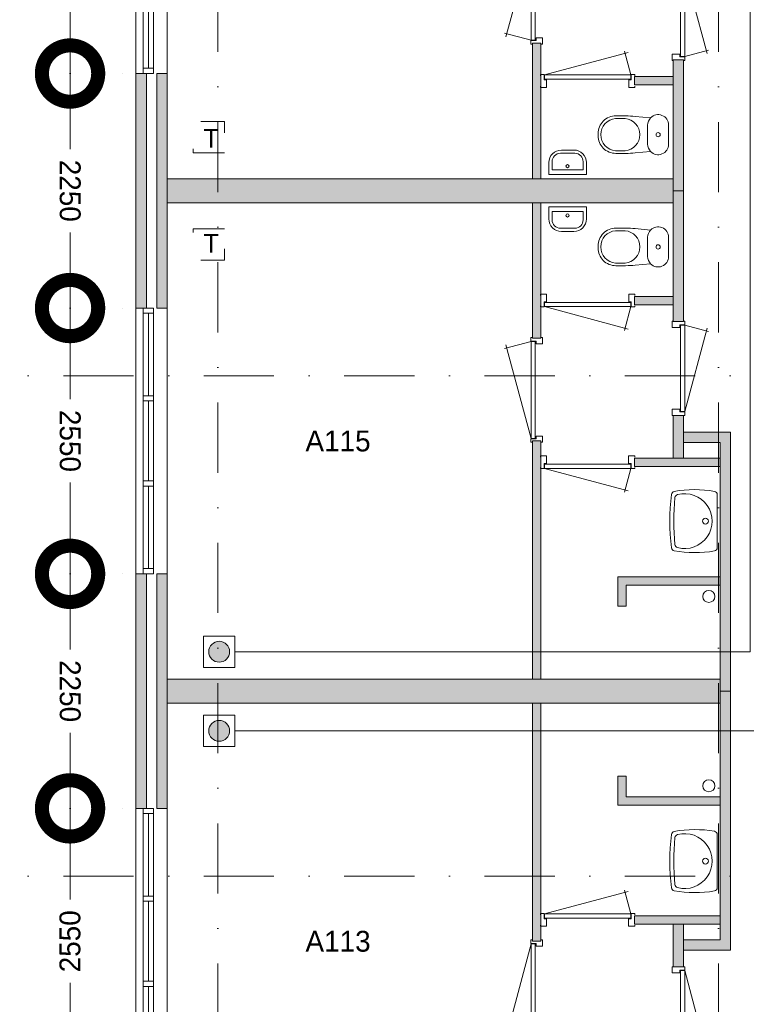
# Model space of a CAD drawing. Header units: millimetres. Extents: x 0 to 84100, y 0 to 59400.
# Tile 28 of 36: x 40410 to 47375, y 29722 to 39168. Entities that reach past the tile are written whole.
import ezdxf
from ezdxf.enums import TextEntityAlignment as Align
from ezdxf.xclip import XClip

# ---------------------------------------------------------------- set-up
doc = ezdxf.new("R2010")
doc.units = ezdxf.units.MM
doc.header["$PDMODE"] = 3
doc.header["$PDSIZE"] = 1
for name, pattern in [('DGN1', [504.6, 0, -504.6]), ('DGN2', [672.8, 336.4, -336.4]), ('DGN4', [1345.6, 672.8, -336.4, 0, -336.4])]:
    doc.linetypes.add(name, pattern=pattern)
for name, color, linetype in [('16', 7, 'Continuous'), ('17', 7, 'Continuous'), ('29', 7, 'Continuous'), ('30', 7, 'Continuous'), ('32', 7, 'Continuous'), ('33', 7, 'Continuous'), ('40', 7, 'Continuous'), ('48', 7, 'Continuous'), ('56', 7, 'Continuous'), ('58', 7, 'Continuous'), ('62', 7, 'Continuous'), ('TRAP', 7, 'Continuous')]:
    doc.layers.add(name, color=color, linetype=linetype)
doc.styles.add('dgn001', font='dgn001.shx')
doc.styles.add('dgn003', font='dgn003.shx')
doc.styles.get("Standard").update_dxf_attribs({"font": 'arial.ttf'})
doc.dimstyles.get("Standard").update_dxf_attribs({"dimtxt": 0.18, "dimasz": 0.18, "dimexe": 0.18, "dimexo": 0.0625, "dimgap": 0.09, "dimtad": 0, "dimtih": 1, "dimtoh": 1, "dimdec": 4, "dimzin": 0, "dimdsep": 46, "dimtxsty": 'Standard', "dimcen": 0.09, "dimadec": 0, "dimazin": 0, "dimtfac": 1, "dimtdec": 4, "dimtofl": 0, "dimtmove": 0, "dimatfit": 3, "dimfxl": 1, "dimtolj": 1, "dimtzin": 0, "dimarcsym": 0})

# ---------------------------------------------------------------- blocks, each defined once
blk = doc.blocks.new('AnonymousCell61')
at = {"layer": 'TRAP', "color": 1, "linetype": 'DGN2', "lineweight": 0, "flags": 128}
blk.add_lwpolyline([(150, -139), (-150, -139), (-150, 161), (150, 161), (150, -139)], dxfattribs=at)
at = {"layer": 'TRAP', "color": 1, "linetype": 'DGN2', "lineweight": 0, "style": 'dgn001'}
blk.add_text('T', height=180, dxfattribs=at).set_placement((-52, -90))
blk = doc.blocks.new('AnonymousCell62')
at = {"layer": 'TRAP', "color": 1, "linetype": 'DGN2', "lineweight": 0, "flags": 128}
blk.add_lwpolyline([(150, 139), (-150, 139), (-150, -161), (150, -161), (150, 139)], dxfattribs=at)
at = {"layer": 'TRAP', "color": 1, "linetype": 'DGN2', "lineweight": 0, "style": 'dgn001'}
blk.add_text('T', height=180, dxfattribs=at).set_placement((-52, -90))
blk = doc.blocks.new('EAD031')
at = {"layer": '29'}
h = blk.add_hatch(color=3, dxfattribs=at)
edge = h.paths.add_edge_path()
edge.add_arc((0, 0), 100, 0, 360)
at = {"layer": '29', "color": 3, "linetype": 'Continuous', "lineweight": 0}
blk.add_circle((0, 0), 100, dxfattribs=at)
blk = doc.blocks.new('AnonymousCell63')
at = {"layer": '29', "color": 1, "linetype": 'Continuous', "lineweight": 0, "flags": 128}
blk.add_lwpolyline([(184, 240), (-116, 240), (-116, -60), (184, -60), (184, 240)], dxfattribs=at)
at = {"color": 1, "linetype": 'Continuous', "lineweight": 0}
blk.add_blockref('EAD031', (34, 90), dxfattribs=at)
blk = doc.blocks.new('EAD032')
at = {"layer": '29'}
h = blk.add_hatch(color=3, dxfattribs=at)
edge = h.paths.add_edge_path()
edge.add_arc((0, 0), 100, 0, 360)
at = {"layer": '29', "color": 3, "linetype": 'Continuous', "lineweight": 0}
blk.add_circle((0, 0), 100, dxfattribs=at)
blk = doc.blocks.new('AnonymousCell64')
at = {"layer": '29', "color": 1, "linetype": 'Continuous', "lineweight": 0, "flags": 128}
blk.add_lwpolyline([(184, -240), (-116, -240), (-116, 60), (184, 60), (184, -240)], dxfattribs=at)
at = {"color": 1, "linetype": 'Continuous', "lineweight": 0}
blk.add_blockref('EAD032', (34, -90), dxfattribs=at)
blk = doc.blocks.new('930L0920')
at = {"layer": '33', "color": 1, "linetype": 'Continuous', "lineweight": 0}
for p, q in [((-98, -38), (-338.7, -936.31)), ((-98, -968), (-353.44, -899.56))]:
    blk.add_line(p, q, dxfattribs=at)
at = {"layer": '33', "color": 92, "linetype": 'Continuous', "lineweight": 13, "true_color": 0x00e100, "flags": 128}
for points in [[(-90, 0), (-101, 0), (-101, -35), (-51, -35), (-51, -60), (11, -60), (11, 0), (0, 0)], [(-90, -1006), (-101, -1006), (-101, -971), (-51, -971), (-51, -946), (11, -946), (11, -1006), (0, -1006)]]:
    blk.add_lwpolyline(points, dxfattribs=at)
at = {"layer": '33', "color": 2, "linetype": 'Continuous', "lineweight": 13, "true_color": 0xf0f000, "flags": 128}
blk.add_lwpolyline([(-98, -968), (-98, -38), (-58, -38), (-58, -968), (-98, -968)], dxfattribs=at)
blk = doc.blocks.new('830R1061')
at = {"layer": '33', "color": 1, "linetype": 'Continuous', "lineweight": 0}
for p, q in [((-868, 108), (-66.28, 322.82)), ((-38, 108), (-99.32, 336.87))]:
    blk.add_line(p, q, dxfattribs=at)
at = {"layer": '33', "color": 92, "linetype": 'Continuous', "lineweight": 13, "true_color": 0x00e100, "flags": 128}
for points in [[(-906, 100), (-906, 111), (-871, 111), (-871, 61), (-846, 61), (-846, -11), (-906, -11), (-906, 0)], [(0, 100), (0, 111), (-35, 111), (-35, 61), (-60, 61), (-60, -11), (0, -11), (0, 0)]]:
    blk.add_lwpolyline(points, dxfattribs=at)
at = {"layer": '33', "color": 2, "linetype": 'Continuous', "lineweight": 13, "true_color": 0xf0f000, "flags": 128}
blk.add_lwpolyline([(-868, 108), (-38, 108), (-38, 68), (-868, 68), (-868, 108)], dxfattribs=at)
blk = doc.blocks.new('830R1062')
at = {"layer": '33', "color": 1, "linetype": 'Continuous', "lineweight": 0}
for p, q in [((108, 868), (322.82, 66.28)), ((108, 38), (336.87, 99.32))]:
    blk.add_line(p, q, dxfattribs=at)
at = {"layer": '33', "color": 92, "linetype": 'Continuous', "lineweight": 13, "true_color": 0x00e100, "flags": 128}
for points in [[(100, 906), (111, 906), (111, 871), (61, 871), (61, 846), (-11, 846), (-11, 906), (0, 906)], [(100, 0), (111, 0), (111, 35), (61, 35), (61, 60), (-11, 60), (-11, 0), (0, 0)]]:
    blk.add_lwpolyline(points, dxfattribs=at)
at = {"layer": '33', "color": 2, "linetype": 'Continuous', "lineweight": 13, "true_color": 0xf0f000, "flags": 128}
blk.add_lwpolyline([(108, 868), (108, 38), (68, 38), (68, 868), (108, 868)], dxfattribs=at)
blk = doc.blocks.new('930L0921')
at = {"layer": '33', "color": 1, "linetype": 'Continuous', "lineweight": 0}
for p, q in [((-98, 968), (-353.44, 899.56)), ((-98, 38), (-338.7, 936.31))]:
    blk.add_line(p, q, dxfattribs=at)
at = {"layer": '33', "color": 92, "linetype": 'Continuous', "lineweight": 13, "true_color": 0x00e100, "flags": 128}
for points in [[(-90, 1006), (-101, 1006), (-101, 971), (-51, 971), (-51, 946), (11, 946), (11, 1006), (0, 1006)], [(-90, 0), (-101, 0), (-101, 35), (-51, 35), (-51, 60), (11, 60), (11, 0), (0, 0)]]:
    blk.add_lwpolyline(points, dxfattribs=at)
at = {"layer": '33', "color": 2, "linetype": 'Continuous', "lineweight": 13, "true_color": 0xf0f000, "flags": 128}
blk.add_lwpolyline([(-98, 968), (-98, 38), (-58, 38), (-58, 968), (-98, 968)], dxfattribs=at)
blk = doc.blocks.new('830R1063')
at = {"layer": '33', "color": 1, "linetype": 'Continuous', "lineweight": 0}
for p, q in [((-868, -108), (-66.28, -322.82)), ((-38, -108), (-99.32, -336.87))]:
    blk.add_line(p, q, dxfattribs=at)
at = {"layer": '33', "color": 92, "linetype": 'Continuous', "lineweight": 13, "true_color": 0x00e100, "flags": 128}
for points in [[(-906, -100), (-906, -111), (-871, -111), (-871, -61), (-846, -61), (-846, 11), (-906, 11), (-906, 0)], [(0, -100), (0, -111), (-35, -111), (-35, -61), (-60, -61), (-60, 11), (0, 11), (0, 0)]]:
    blk.add_lwpolyline(points, dxfattribs=at)
at = {"layer": '33', "color": 2, "linetype": 'Continuous', "lineweight": 13, "true_color": 0xf0f000, "flags": 128}
blk.add_lwpolyline([(-868, -108), (-38, -108), (-38, -68), (-868, -68), (-868, -108)], dxfattribs=at)
blk = doc.blocks.new('CLOS0220')
at = {"layer": '40', "color": 7, "linetype": 'Continuous', "lineweight": 0}
for p, q in [((-527.8, 155), (-435.8, 155)), ((-670, -1.1), (-670, 0.8)), ((-220, -92.5), (-220, 92.5)), ((-527.8, -155), (-435.5, -155))]:
    blk.add_line(p, q, dxfattribs=at)
at = {"layer": '40', "color": 7, "linetype": 'Continuous', "lineweight": 0, "flags": 128}
for points in [[(-338.3, -175.7), (-191.9, -162), (-191.9, -162, 0.674333), (-20, -92.5), (-20, -92.5), (-20, 92.5), (-20, 92.5, 0.674333), (-191.9, 162), (-191.9, 162), (-338.3, 175.7), (-338.3, 175.7, 0.023285), (-431.3, 180), (-431.3, 180), (-525, 180), (-525, 180, 0.414214), (-695, 10), (-695, 10), (-695, -10), (-695, -10, 0.414214), (-525, -180), (-525, -180), (-431.3, -180), (-431.3, -180, 0.023285), (-338.3, -175.7)], [(-220, 92.5, -0.194504), (-191.9, 162)], [(-191.9, -162, -0.194504), (-220, -92.5)]]:
    blk.add_lwpolyline(points, format="xyb", dxfattribs=at)
at = {"layer": '40', "color": 7, "linetype": 'Continuous', "lineweight": 0}
blk.add_circle((-120, 0), 20, dxfattribs=at)
for centre, start, end in [((-514.4, 0), 94.9259, 265.0741), ((-450, 0), 274.92635, 85.07365)]:
    blk.add_arc(centre, 155.6, start, end, dxfattribs=at)
blk = doc.blocks.new('830R1064')
at = {"layer": '33', "color": 1, "linetype": 'Continuous', "lineweight": 0}
for p, q in [((108, -38), (336.87, -99.32)), ((108, -868), (322.82, -66.28))]:
    blk.add_line(p, q, dxfattribs=at)
at = {"layer": '33', "color": 92, "linetype": 'Continuous', "lineweight": 13, "true_color": 0x00e100, "flags": 128}
for points in [[(100, 0), (111, 0), (111, -35), (61, -35), (61, -60), (-11, -60), (-11, 0), (0, 0)], [(100, -906), (111, -906), (111, -871), (61, -871), (61, -846), (-11, -846), (-11, -906), (0, -906)]]:
    blk.add_lwpolyline(points, dxfattribs=at)
at = {"layer": '33', "color": 2, "linetype": 'Continuous', "lineweight": 13, "true_color": 0xf0f000, "flags": 128}
blk.add_lwpolyline([(108, -868), (108, -38), (68, -38), (68, -868), (108, -868)], dxfattribs=at)
blk = doc.blocks.new('830R1065')
at = {"layer": '33', "color": 1, "linetype": 'Continuous', "lineweight": 0}
for p, q in [((-868, -108), (-66.28, -322.82)), ((-38, -108), (-99.32, -336.87))]:
    blk.add_line(p, q, dxfattribs=at)
at = {"layer": '33', "color": 92, "linetype": 'Continuous', "lineweight": 13, "true_color": 0x00e100, "flags": 128}
for points in [[(-906, -100), (-906, -111), (-871, -111), (-871, -61), (-846, -61), (-846, 11), (-906, 11), (-906, 0)], [(0, -100), (0, -111), (-35, -111), (-35, -61), (-60, -61), (-60, 11), (0, 11), (0, 0)]]:
    blk.add_lwpolyline(points, dxfattribs=at)
at = {"layer": '33', "color": 2, "linetype": 'Continuous', "lineweight": 13, "true_color": 0xf0f000, "flags": 128}
blk.add_lwpolyline([(-868, -108), (-38, -108), (-38, -68), (-868, -68), (-868, -108)], dxfattribs=at)
blk = doc.blocks.new('WT0121')
at = {"layer": '40', "color": 7, "linetype": 'Continuous', "lineweight": 0}
blk.add_line((-20, -253.2), (-20, 253.2), dxfattribs=at)
at = {"layer": '40', "color": 7, "linetype": 'Continuous', "lineweight": 0, "flags": 128}
for points in [[(-459, 256, -0.328769), (-432.1, 284.5)], [(-432.1, 284.5, -0.090801), (-47.3, 285.7)], [(-47.3, 285.7, -0.363957), (-20, 253.2)], [(-459, -256, -0.059915), (-459, 256)], [(-425, -225.6, -0.052773), (-425, 225.6)], [(-425, 225.6, -0.309671), (-400.8, 254)], [(-400.8, 254, -1.30637), (-400.8, -254)], [(-432.1, -284.5, -0.328769), (-459, -256)], [(-400.8, -254, -0.309671), (-425, -225.6)], [(-20, -253.2, -0.363957), (-47.3, -285.7)], [(-47.3, -285.7, -0.090801), (-432.1, -284.5)]]:
    blk.add_lwpolyline(points, format="xyb", dxfattribs=at)
at = {"layer": '40', "color": 7, "linetype": 'Continuous', "lineweight": 0}
blk.add_circle((-133.3, 0), 28.1, dxfattribs=at)
blk = doc.blocks.new('FT0120')
at = {"layer": '40', "color": 7, "linetype": 'Continuous', "lineweight": 0}
for p, q in [((180, -20), (-180, -20)), ((148.9, -64.6), (-148.9, -64.6)), ((-148.9, -64.6), (-148.9, -144)), ((180, -135.1), (180, -20))]:
    blk.add_line(p, q, dxfattribs=at)
at = {"layer": '40', "color": 7, "linetype": 'Continuous', "lineweight": 0, "flags": 128}
for points in [[(-180, -20), (-180, -135.1)], [(148.9, -144), (148.9, -64.6)], [(-68.9, -224), (68.9, -224)], [(-60, -255.1), (60, -255.1)]]:
    blk.add_lwpolyline(points, dxfattribs=at)
for points in [[(-60, -255.1, -0.414214), (-180, -135.1)], [(-68.9, -224, -0.414214), (-148.9, -144)]]:
    blk.add_lwpolyline(points, format="xyb", dxfattribs=at)
at = {"layer": '40', "color": 7, "linetype": 'Continuous', "lineweight": 0}
blk.add_circle((-0.9, -101.1), 15.1, dxfattribs=at)
for centre, radius in [((60, -135.1), 120), ((68.9, -144), 80)]:
    blk.add_arc(centre, radius, 270, 0, dxfattribs=at)
blk = doc.blocks.new('CLOS0221')
at = {"layer": '40', "color": 7, "linetype": 'Continuous', "lineweight": 0}
for p, q in [((-527.8, 155), (-435.5, 155)), ((-670, 1.1), (-670, -0.8)), ((-220, 92.5), (-220, -92.5)), ((-527.8, -155), (-435.8, -155))]:
    blk.add_line(p, q, dxfattribs=at)
at = {"layer": '40', "color": 7, "linetype": 'Continuous', "lineweight": 0, "flags": 128}
for points in [[(-338.3, 175.7), (-191.9, 162), (-191.9, 162, -0.674333), (-20, 92.5), (-20, 92.5), (-20, -92.5), (-20, -92.5, -0.674333), (-191.9, -162), (-191.9, -162), (-338.3, -175.7), (-338.3, -175.7, -0.023285), (-431.3, -180), (-431.3, -180), (-525, -180), (-525, -180, -0.414214), (-695, -10), (-695, -10), (-695, 10), (-695, 10, -0.414214), (-525, 180), (-525, 180), (-431.3, 180), (-431.3, 180, -0.023285), (-338.3, 175.7)], [(-527.8, -155, -0.917521), (-527.8, 155)], [(-436.6, 155, -0.917514), (-436.6, -155)]]:
    blk.add_lwpolyline(points, format="xyb", dxfattribs=at)
at = {"layer": '40', "color": 7, "linetype": 'Continuous', "lineweight": 0}
blk.add_circle((-120, 0), 20, dxfattribs=at)
for centre, start, end in [((-120, 92.5), 135.97272, 180), ((-120, -92.5), 180, 224.02728)]:
    blk.add_arc(centre, 100, start, end, dxfattribs=at)
blk = doc.blocks.new('FT0121')
at = {"layer": '40', "color": 7, "linetype": 'Continuous', "lineweight": 0}
for p, q in [((-148.9, 64.6), (-148.9, 144)), ((180, 135.1), (180, 20)), ((180, 20), (-180, 20)), ((148.9, 64.6), (-148.9, 64.6))]:
    blk.add_line(p, q, dxfattribs=at)
at = {"layer": '40', "color": 7, "linetype": 'Continuous', "lineweight": 0, "flags": 128}
for points in [[(-68.9, 224), (68.9, 224)], [(-60, 255.1), (60, 255.1)], [(-180, 20), (-180, 135.1)], [(148.9, 144), (148.9, 64.6)]]:
    blk.add_lwpolyline(points, dxfattribs=at)
for points in [[(60, 255.1, -0.414214), (180, 135.1)], [(68.9, 224, -0.414214), (148.9, 144)]]:
    blk.add_lwpolyline(points, format="xyb", dxfattribs=at)
at = {"layer": '40', "color": 7, "linetype": 'Continuous', "lineweight": 0}
blk.add_circle((-0.9, 101.1), 15.1, dxfattribs=at)
for centre, radius in [((-60, 135.1), 120), ((-68.9, 144), 80)]:
    blk.add_arc(centre, radius, 90, 180, dxfattribs=at)
blk = doc.blocks.new('830R1066')
at = {"layer": '33', "color": 1, "linetype": 'Continuous', "lineweight": 0}
for p, q in [((-868, 108), (-66.28, 322.82)), ((-38, 108), (-99.32, 336.87))]:
    blk.add_line(p, q, dxfattribs=at)
at = {"layer": '33', "color": 92, "linetype": 'Continuous', "lineweight": 13, "true_color": 0x00e100, "flags": 128}
for points in [[(-906, 100), (-906, 111), (-871, 111), (-871, 61), (-846, 61), (-846, -11), (-906, -11), (-906, 0)], [(0, 100), (0, 111), (-35, 111), (-35, 61), (-60, 61), (-60, -11), (0, -11), (0, 0)]]:
    blk.add_lwpolyline(points, dxfattribs=at)
at = {"layer": '33', "color": 2, "linetype": 'Continuous', "lineweight": 13, "true_color": 0xf0f000, "flags": 128}
blk.add_lwpolyline([(-868, 108), (-38, 108), (-38, 68), (-868, 68), (-868, 108)], dxfattribs=at)
blk = doc.blocks.new('930L0922')
at = {"layer": '33', "color": 1, "linetype": 'Continuous', "lineweight": 0}
for p, q in [((-98, -38), (-338.7, -936.31)), ((-98, -968), (-353.44, -899.56))]:
    blk.add_line(p, q, dxfattribs=at)
at = {"layer": '33', "color": 92, "linetype": 'Continuous', "lineweight": 13, "true_color": 0x00e100, "flags": 128}
for points in [[(-90, 0), (-101, 0), (-101, -35), (-51, -35), (-51, -60), (11, -60), (11, 0), (0, 0)], [(-90, -1006), (-101, -1006), (-101, -971), (-51, -971), (-51, -946), (11, -946), (11, -1006), (0, -1006)]]:
    blk.add_lwpolyline(points, dxfattribs=at)
at = {"layer": '33', "color": 2, "linetype": 'Continuous', "lineweight": 13, "true_color": 0xf0f000, "flags": 128}
blk.add_lwpolyline([(-98, -968), (-98, -38), (-58, -38), (-58, -968), (-98, -968)], dxfattribs=at)
blk = doc.blocks.new('WT0122')
at = {"layer": '40', "color": 7, "linetype": 'Continuous', "lineweight": 0}
blk.add_line((-20, 253.2), (-20, -253.2), dxfattribs=at)
blk.add_circle((-133.3, 0), 28.1, dxfattribs=at)
for centre, radius, start, end in [((-426.2, 252), 33, 100.34551, 173.14249), ((-236.5, -765.8), 1068.4, 79.79831, 100.55139), ((-53, 253.2), 33, 0, 79.99733), ((1669.4, 0), 2143.7, 173.14249, 186.85751), ((1706.8, 0), 2143.7, 173.95824, 186.04176), ((-392.2, 222.2), 33, 105.13334, 173.95824), ((-332.1, 0), 263.1, 254.86666, 105.13334), ((-426.2, -252), 33, 186.85751, 259.65449), ((-392.2, -222.2), 33, 186.04176, 254.86666), ((-53, -253.2), 33, 280.00267, 0), ((-236.5, 765.8), 1068.4, 259.44861, 280.20169)]:
    blk.add_arc(centre, radius, start, end, dxfattribs=at)
blk = doc.blocks.new('830R1068')
at = {"layer": '33', "color": 1, "linetype": 'Continuous', "lineweight": 0}
for p, q in [((108, 868), (322.82, 66.28)), ((108, 38), (336.87, 99.32))]:
    blk.add_line(p, q, dxfattribs=at)
at = {"layer": '33', "color": 92, "linetype": 'Continuous', "lineweight": 13, "true_color": 0x00e100, "flags": 128}
for points in [[(100, 906), (111, 906), (111, 871), (61, 871), (61, 846), (-11, 846), (-11, 906), (0, 906)], [(100, 0), (111, 0), (111, 35), (61, 35), (61, 60), (-11, 60), (-11, 0), (0, 0)]]:
    blk.add_lwpolyline(points, dxfattribs=at)
at = {"layer": '33', "color": 2, "linetype": 'Continuous', "lineweight": 13, "true_color": 0xf0f000, "flags": 128}
blk.add_lwpolyline([(108, 868), (108, 38), (68, 38), (68, 868), (108, 868)], dxfattribs=at)
blk = doc.blocks.new('_DotSmall')
at = {"color": 0, "linetype": 'ByBlock', "const_width": 0.5}
blk.add_lwpolyline([(-0.0625, 0, 1), (0.0625, 0, 1)], format="xyb", close=True, dxfattribs=at)
blk = doc.blocks.new('*D18612')
at = {"layer": '58', "color": 3, "linetype": 'Continuous', "lineweight": 0, "transparency": 16777216}
for p, q in [((36433.44, 27744.49), (36433.44, 26869.49)), ((36433.44, 25194.49), (36433.44, 26069.49))]:
    blk.add_line(p, q, dxfattribs=at)
at = {"layer": 'Defpoints', "color": 0, "linetype": 'Continuous', "transparency": 16777216}
for p in [(37064.76, 27744.49), (36433.44, 25194.49), (37064.76, 25194.49)]:
    blk.add_point(p, dxfattribs=at)
at = {"layer": '58', "color": 3, "linetype": 'Continuous', "lineweight": 0, "transparency": 16777216, "xscale": 1080, "yscale": 1080, "zscale": 1080}
for p, rotation in [((36433.44, 27744.49), 90), ((36433.44, 25194.49), 270)]:
    blk.add_blockref('_DotSmall', p, dxfattribs=dict(at, rotation=rotation))
at = {"layer": '58', "color": 3, "linetype": 'Continuous', "lineweight": 0, "transparency": 16777216, "insert": (36433.44, 26469.49), "char_height": 200, "attachment_point": 5, "rotation": 90, "style": 'dgn003'}
blk.add_mtext('\\A1;2550', dxfattribs=at)
blk = doc.blocks.new('*D18613')
at = {"layer": '58', "color": 3, "linetype": 'Continuous', "lineweight": 0, "transparency": 16777216}
for p, q in [((36433.44, 29994.49), (36433.44, 29269.49)), ((36433.44, 27744.49), (36433.44, 28469.49))]:
    blk.add_line(p, q, dxfattribs=at)
at = {"layer": 'Defpoints', "color": 0, "linetype": 'Continuous', "transparency": 16777216}
for p in [(36433.44, 29994.49), (37064.76, 29994.49), (37064.76, 27744.49)]:
    blk.add_point(p, dxfattribs=at)
at = {"layer": '58', "color": 3, "linetype": 'Continuous', "lineweight": 0, "transparency": 16777216, "xscale": 1080, "yscale": 1080, "zscale": 1080}
for p, rotation in [((36433.44, 29994.49), 90), ((36433.44, 27744.49), 270)]:
    blk.add_blockref('_DotSmall', p, dxfattribs=dict(at, rotation=rotation))
at = {"layer": '58', "color": 3, "linetype": 'Continuous', "lineweight": 0, "transparency": 16777216, "insert": (36433.44, 28869.49), "char_height": 200, "attachment_point": 5, "rotation": 270, "style": 'dgn003'}
blk.add_mtext('\\A1;2250', dxfattribs=at)
blk = doc.blocks.new('*D18614')
at = {"layer": '58', "color": 3, "linetype": 'Continuous', "lineweight": 0, "transparency": 16777216}
for p, q in [((36433.44, 32544.49), (36433.44, 31669.49)), ((36433.44, 29994.49), (36433.44, 30869.49))]:
    blk.add_line(p, q, dxfattribs=at)
at = {"layer": 'Defpoints', "color": 0, "linetype": 'Continuous', "transparency": 16777216}
for p in [(36433.44, 32544.49), (37064.76, 32544.49), (37064.76, 29994.49)]:
    blk.add_point(p, dxfattribs=at)
at = {"layer": '58', "color": 3, "linetype": 'Continuous', "lineweight": 0, "transparency": 16777216, "xscale": 1080, "yscale": 1080, "zscale": 1080}
for p, rotation in [((36433.44, 32544.49), 90), ((36433.44, 29994.49), 270)]:
    blk.add_blockref('_DotSmall', p, dxfattribs=dict(at, rotation=rotation))
at = {"layer": '58', "color": 3, "linetype": 'Continuous', "lineweight": 0, "transparency": 16777216, "insert": (36433.44, 31269.49), "char_height": 200, "attachment_point": 5, "rotation": 270, "style": 'dgn003'}
blk.add_mtext('\\A1;2550', dxfattribs=at)
blk = doc.blocks.new('*D18615')
at = {"layer": '58', "color": 3, "linetype": 'Continuous', "lineweight": 0, "transparency": 16777216}
for p, q in [((36433.44, 34794.49), (36433.44, 34069.49)), ((36433.44, 32544.49), (36433.44, 33269.49))]:
    blk.add_line(p, q, dxfattribs=at)
at = {"layer": 'Defpoints', "color": 0, "linetype": 'Continuous', "transparency": 16777216}
for p in [(36433.44, 34794.49), (37064.76, 34794.49), (37064.76, 32544.49)]:
    blk.add_point(p, dxfattribs=at)
at = {"layer": '58', "color": 3, "linetype": 'Continuous', "lineweight": 0, "transparency": 16777216, "xscale": 1080, "yscale": 1080, "zscale": 1080}
for p, rotation in [((36433.44, 34794.49), 90), ((36433.44, 32544.49), 270)]:
    blk.add_blockref('_DotSmall', p, dxfattribs=dict(at, rotation=rotation))
at = {"layer": '58', "color": 3, "linetype": 'Continuous', "lineweight": 0, "transparency": 16777216, "insert": (36433.44, 33669.49), "char_height": 200, "attachment_point": 5, "rotation": 270, "style": 'dgn003'}
blk.add_mtext('\\A1;2250', dxfattribs=at)
blk = doc.blocks.new('*D18616')
at = {"layer": '58', "color": 3, "linetype": 'Continuous', "lineweight": 0, "transparency": 16777216}
for p, q in [((36433.44, 37344.49), (36433.44, 36469.49)), ((36433.44, 34794.49), (36433.44, 35669.49))]:
    blk.add_line(p, q, dxfattribs=at)
at = {"layer": 'Defpoints', "color": 0, "linetype": 'Continuous', "transparency": 16777216}
for p in [(37064.76, 37344.49), (36433.44, 34794.49), (37064.76, 34794.49)]:
    blk.add_point(p, dxfattribs=at)
at = {"layer": '58', "color": 3, "linetype": 'Continuous', "lineweight": 0, "transparency": 16777216, "xscale": 1080, "yscale": 1080, "zscale": 1080}
for p, rotation in [((36433.44, 37344.49), 90), ((36433.44, 34794.49), 270)]:
    blk.add_blockref('_DotSmall', p, dxfattribs=dict(at, rotation=rotation))
at = {"layer": '58', "color": 3, "linetype": 'Continuous', "lineweight": 0, "transparency": 16777216, "insert": (36433.44, 36069.49), "char_height": 200, "attachment_point": 5, "rotation": 90, "style": 'dgn003'}
blk.add_mtext('\\A1;2550', dxfattribs=at)
blk = doc.blocks.new('50E03_329_B01 - Default')
at = {"layer": '16'}
for points in [[(37164.76, 32544.49), (37164.76, 34794.49), (37064.76, 34794.49), (37064.76, 32544.49)], [(37164.76, 27744.49), (37164.76, 29994.49), (37064.76, 29994.49), (37064.76, 27744.49)]]:
    blk.add_hatch(color=7, dxfattribs=at).paths.add_polyline_path(points)
at = {"layer": '62'}
for color, points in [(9, [(40944.76, 35084.49), (40944.76, 33784.49), (40864.76, 33784.49), (40864.76, 35084.49)]), (7, [(42214.76, 34924.49), (42214.76, 33669.49), (42314.76, 33669.49), (42314.76, 34924.49)]), (9, [(37364.76, 32544.49), (37364.76, 34794.49), (37264.76, 34794.49), (37264.76, 32544.49)]), (9, [(41844.76, 34764.49), (41844.76, 34684.49), (42214.76, 34684.49), (42214.76, 34764.49)]), (9, [(37364.76, 33784.49), (42214.76, 33784.49), (42214.76, 33554.49), (37364.76, 33554.49)]), (7, [(42214.76, 32414.49), (42214.76, 33669.49), (42314.76, 33669.49), (42314.76, 32414.49)]), (9, [(40944.76, 32254.49), (40944.76, 33554.49), (40864.76, 33554.49), (40864.76, 32254.49)]), (9, [(41844.76, 32574.49), (41844.76, 32654.49), (42214.76, 32654.49), (42214.76, 32574.49)]), (7, [(42214.76, 31104.49), (42214.76, 31514.49), (42314.76, 31514.49), (42314.76, 31104.49)]), (9, [(40944.76, 28984.49), (40944.76, 31269.49), (40864.76, 31269.49), (40864.76, 28984.49)]), (7, [(42764.76, 28869.49), (42664.76, 28869.49), (42664.76, 31254.49), (42314.76, 31254.49), (42314.76, 31354.49), (42764.76, 31354.49)]), (9, [(41844.76, 31024.49), (41844.76, 31104.49), (42664.76, 31104.49), (42664.76, 31024.49)]), (9, [(37364.76, 27744.49), (37364.76, 29994.49), (37264.76, 29994.49), (37264.76, 27744.49)]), (9, [(41764.76, 29684.49), (41684.76, 29684.49), (41684.76, 29964.49), (42664.76, 29964.49), (42664.76, 29884.49), (41764.76, 29884.49)]), (9, [(37364.76, 28984.49), (42664.76, 28984.49), (42664.76, 28754.49), (37364.76, 28754.49)]), (7, [(42764.76, 28869.49), (42664.76, 28869.49), (42664.76, 26484.49), (42314.76, 26484.49), (42314.76, 26384.49), (42764.76, 26384.49)]), (9, [(40944.76, 28754.49), (40944.76, 26469.49), (40864.76, 26469.49), (40864.76, 28754.49)]), (9, [(41764.76, 28054.49), (41684.76, 28054.49), (41684.76, 27774.49), (42664.76, 27774.49), (42664.76, 27854.49), (41764.76, 27854.49)]), (9, [(41844.76, 26714.49), (41844.76, 26634.49), (42664.76, 26634.49), (42664.76, 26714.49)]), (7, [(42214.76, 26634.49), (42214.76, 26224.49), (42314.76, 26224.49), (42314.76, 26634.49)])]:
    blk.add_hatch(color=color, dxfattribs=at).paths.add_polyline_path(points)
at = {"layer": '16', "color": 92, "linetype": 'Continuous', "lineweight": 0, "true_color": 0x00e100, "flags": 128}
for points in [[(40944.76, 33784.49), (40944.76, 35084.49), (40864.76, 35084.49), (40864.76, 33784.49), (40944.76, 33784.49)], [(42314.76, 34924.49), (42314.76, 33669.49), (42214.76, 33669.49), (42214.76, 34924.49), (42314.76, 34924.49)], [(37164.76, 32544.49), (37164.76, 34794.49), (37064.76, 34794.49), (37064.76, 32544.49), (37164.76, 32544.49)], [(37364.76, 32544.49), (37364.76, 34794.49), (37264.76, 34794.49), (37264.76, 32544.49), (37364.76, 32544.49)], [(42214.76, 34764.49), (42214.76, 34684.49), (41844.76, 34684.49), (41844.76, 34764.49), (42214.76, 34764.49)], [(42314.76, 32414.49), (42314.76, 33669.49), (42214.76, 33669.49), (42214.76, 32414.49), (42314.76, 32414.49)], [(40944.76, 33554.49), (40944.76, 32254.49), (40864.76, 32254.49), (40864.76, 33554.49), (40944.76, 33554.49)], [(42214.76, 32574.49), (42214.76, 32654.49), (41844.76, 32654.49), (41844.76, 32574.49), (42214.76, 32574.49)], [(42314.76, 31104.49), (42314.76, 31514.49), (42214.76, 31514.49), (42214.76, 31104.49), (42314.76, 31104.49)], [(40944.76, 31269.49), (40944.76, 28984.49), (40864.76, 28984.49), (40864.76, 31269.49), (40944.76, 31269.49)], [(42764.76, 28869.49), (42764.76, 31354.49), (42314.76, 31354.49), (42314.76, 31254.49), (42664.76, 31254.49), (42664.76, 28869.49), (42764.76, 28869.49)], [(42664.76, 31024.49), (42664.76, 31104.49), (41844.76, 31104.49), (41844.76, 31024.49), (42664.76, 31024.49)], [(37164.76, 27744.49), (37164.76, 29994.49), (37064.76, 29994.49), (37064.76, 27744.49), (37164.76, 27744.49)], [(37364.76, 27744.49), (37364.76, 29994.49), (37264.76, 29994.49), (37264.76, 27744.49), (37364.76, 27744.49)], [(42664.76, 29884.49), (41764.76, 29884.49), (41764.76, 29684.49), (41684.76, 29684.49), (41684.76, 29964.49), (42664.76, 29964.49), (42664.76, 29884.49)], [(42764.76, 28869.49), (42764.76, 26384.49), (42314.76, 26384.49), (42314.76, 26484.49), (42664.76, 26484.49), (42664.76, 28869.49), (42764.76, 28869.49)], [(40944.76, 26469.49), (40944.76, 28754.49), (40864.76, 28754.49), (40864.76, 26469.49), (40944.76, 26469.49)], [(42664.76, 27854.49), (41764.76, 27854.49), (41764.76, 28054.49), (41684.76, 28054.49), (41684.76, 27774.49), (42664.76, 27774.49), (42664.76, 27854.49)], [(42664.76, 26714.49), (42664.76, 26634.49), (41844.76, 26634.49), (41844.76, 26714.49), (42664.76, 26714.49)], [(42314.76, 26634.49), (42314.76, 26224.49), (42214.76, 26224.49), (42214.76, 26634.49), (42314.76, 26634.49)]]:
    blk.add_lwpolyline(points, dxfattribs=at)
at = {"layer": '16', "color": 7, "linetype": 'Continuous', "lineweight": 0, "flags": 128}
for points in [[(37164.76, 32544.49), (37164.76, 34794.49), (37064.76, 34794.49), (37064.76, 32544.49), (37164.76, 32544.49)], [(37164.76, 27744.49), (37164.76, 29994.49), (37064.76, 29994.49), (37064.76, 27744.49), (37164.76, 27744.49)]]:
    blk.add_lwpolyline(points, dxfattribs=at)
at = {"layer": '17', "color": 92, "linetype": 'Continuous', "lineweight": 0, "true_color": 0x00e100, "flags": 128}
for points in [[(42214.76, 33554.49), (42214.76, 33784.49), (37364.76, 33784.49), (37364.76, 33554.49), (42214.76, 33554.49)], [(42664.76, 28754.49), (42664.76, 28984.49), (37364.76, 28984.49), (37364.76, 28754.49), (42664.76, 28754.49)]]:
    blk.add_lwpolyline(points, dxfattribs=at)
at = {"layer": '30', "color": 3, "linetype": 'Continuous', "lineweight": 0}
for p, q in [((37064.76, 34794.49), (37064.76, 37344.49)), ((37364.76, 34794.49), (37364.76, 37344.49)), ((37064.76, 32544.49), (37064.76, 29994.49)), ((37364.76, 32544.49), (37364.76, 29994.49)), ((37064.76, 25194.49), (37064.76, 27744.49)), ((37364.76, 25194.49), (37364.76, 27744.49))]:
    blk.add_line(p, q, dxfattribs=at)
at = {"layer": '32', "color": 3, "linetype": 'Continuous', "lineweight": 0}
for p, q in [((37134.76, 34844.49), (37134.76, 37344.49)), ((37234.76, 37294.49), (37234.76, 34844.49)), ((37184.76, 34844.49), (37184.76, 35636.16)), ((37234.76, 34844.49), (37134.76, 34844.49)), ((37134.76, 32494.49), (37134.76, 29994.49)), ((37234.76, 32494.49), (37134.76, 32494.49)), ((37184.76, 32494.49), (37184.76, 31702.82)), ((37234.76, 30044.49), (37234.76, 32494.49)), ((37184.76, 31652.82), (37184.76, 30886.15)), ((37184.76, 30836.15), (37184.76, 30044.49)), ((37134.76, 25244.49), (37134.76, 27744.49)), ((37184.76, 26902.83), (37184.76, 27694.49)), ((37234.76, 27694.49), (37234.76, 25244.49)), ((37184.76, 26086.16), (37184.76, 26852.83)), ((37184.76, 25244.49), (37184.76, 26036.16))]:
    blk.add_line(p, q, dxfattribs=at)
at = {"layer": '32', "color": 3, "linetype": 'Continuous', "lineweight": 0, "flags": 128}
for points in [[(37134.76, 34794.49), (37134.76, 34844.49), (37234.76, 34844.49), (37234.76, 34794.49), (37134.76, 34794.49)], [(37134.76, 32544.49), (37134.76, 32494.49), (37234.76, 32494.49), (37234.76, 32544.49), (37134.76, 32544.49)], [(37134.76, 31702.82), (37134.76, 31652.82), (37234.76, 31652.82), (37234.76, 31702.82), (37134.76, 31702.82)], [(37134.76, 30886.15), (37134.76, 30836.15), (37234.76, 30836.15), (37234.76, 30886.15), (37134.76, 30886.15)], [(37134.76, 30044.49), (37134.76, 29994.49), (37234.76, 29994.49), (37234.76, 30044.49), (37134.76, 30044.49)], [(37134.76, 27694.49), (37134.76, 27744.49), (37234.76, 27744.49), (37234.76, 27694.49), (37134.76, 27694.49)], [(37134.76, 26852.83), (37134.76, 26902.83), (37234.76, 26902.83), (37234.76, 26852.83), (37134.76, 26852.83)], [(37134.76, 26036.16), (37134.76, 26086.16), (37234.76, 26086.16), (37234.76, 26036.16), (37134.76, 26036.16)]]:
    blk.add_lwpolyline(points, dxfattribs=at)
at = {"layer": '40', "color": 3, "linetype": 'Continuous', "lineweight": 0}
for centre in [(42556.16, 29777.73), (42556.16, 27961.25)]:
    blk.add_circle(centre, 57.46, dxfattribs=at)
at = {"layer": '56', "color": 3, "linetype": 'DGN4', "lineweight": 0}
for p, q in [((37849.76, 55989.76), (37849.76, 547.85)), ((42649.76, 55989.76), (42649.76, 547.85)), ((52180.43, 31892.77), (-3616.95, 31892.77)), ((52180.43, 27092.77), (-3616.95, 27092.77))]:
    blk.add_line(p, q, dxfattribs=at)
at = {"layer": '58', "color": 3, "linetype": 'DGN1', "lineweight": 0}
for p, q in [((36433.44, 34794.49), (37064.76, 34794.49)), ((36433.44, 32544.49), (37064.76, 32544.49)), ((36433.44, 29994.49), (37064.76, 29994.49)), ((36433.44, 27744.49), (37064.76, 27744.49))]:
    blk.add_line(p, q, dxfattribs=at)
at = {"layer": '62', "color": 9, "linetype": 'Continuous', "lineweight": 0, "flags": 128}
for points in [[(40944.76, 35084.49), (40944.76, 33784.49), (40864.76, 33784.49), (40864.76, 35084.49), (40944.76, 35084.49)], [(37364.76, 32544.49), (37364.76, 34794.49), (37264.76, 34794.49), (37264.76, 32544.49), (37364.76, 32544.49)], [(41844.76, 34764.49), (41844.76, 34684.49), (42214.76, 34684.49), (42214.76, 34764.49), (41844.76, 34764.49)], [(37364.76, 33784.49), (42214.76, 33784.49), (42214.76, 33554.49), (37364.76, 33554.49), (37364.76, 33784.49)], [(40944.76, 32254.49), (40944.76, 33554.49), (40864.76, 33554.49), (40864.76, 32254.49), (40944.76, 32254.49)], [(41844.76, 32574.49), (41844.76, 32654.49), (42214.76, 32654.49), (42214.76, 32574.49), (41844.76, 32574.49)], [(40944.76, 28984.49), (40944.76, 31269.49), (40864.76, 31269.49), (40864.76, 28984.49), (40944.76, 28984.49)], [(41844.76, 31024.49), (41844.76, 31104.49), (42664.76, 31104.49), (42664.76, 31024.49), (41844.76, 31024.49)], [(37364.76, 27744.49), (37364.76, 29994.49), (37264.76, 29994.49), (37264.76, 27744.49), (37364.76, 27744.49)], [(41764.76, 29684.49), (41684.76, 29684.49), (41684.76, 29964.49), (42664.76, 29964.49), (42664.76, 29884.49), (41764.76, 29884.49), (41764.76, 29684.49)], [(37364.76, 28984.49), (42664.76, 28984.49), (42664.76, 28754.49), (37364.76, 28754.49), (37364.76, 28984.49)], [(40944.76, 28754.49), (40944.76, 26469.49), (40864.76, 26469.49), (40864.76, 28754.49), (40944.76, 28754.49)], [(41764.76, 28054.49), (41684.76, 28054.49), (41684.76, 27774.49), (42664.76, 27774.49), (42664.76, 27854.49), (41764.76, 27854.49), (41764.76, 28054.49)], [(41844.76, 26714.49), (41844.76, 26634.49), (42664.76, 26634.49), (42664.76, 26714.49), (41844.76, 26714.49)]]:
    blk.add_lwpolyline(points, dxfattribs=at)
at = {"layer": '62', "color": 7, "linetype": 'Continuous', "lineweight": 0, "flags": 128}
for points in [[(42214.76, 34924.49), (42214.76, 33669.49), (42314.76, 33669.49), (42314.76, 34924.49), (42214.76, 34924.49)], [(42214.76, 32414.49), (42214.76, 33669.49), (42314.76, 33669.49), (42314.76, 32414.49), (42214.76, 32414.49)], [(42214.76, 31104.49), (42214.76, 31514.49), (42314.76, 31514.49), (42314.76, 31104.49), (42214.76, 31104.49)], [(42764.76, 28869.49), (42664.76, 28869.49), (42664.76, 31254.49), (42314.76, 31254.49), (42314.76, 31354.49), (42764.76, 31354.49), (42764.76, 28869.49)], [(42764.76, 28869.49), (42664.76, 28869.49), (42664.76, 26484.49), (42314.76, 26484.49), (42314.76, 26384.49), (42764.76, 26384.49), (42764.76, 28869.49)], [(42214.76, 26634.49), (42214.76, 26224.49), (42314.76, 26224.49), (42314.76, 26634.49), (42214.76, 26634.49)]]:
    blk.add_lwpolyline(points, dxfattribs=at)
at = {"color": 7, "linetype": 'Continuous', "lineweight": 0}
for name, p in [('930L0920', (40950.73, 36082.72)), ('830R1062', (42216.66, 34919.78)), ('830R1061', (41847.85, 34672.89)), ('CLOS0221', (42189.86, 34208)), ('FT0121', (41202.72, 33804.92)), ('FT0120', (41202.72, 33534.06)), ('CLOS0220', (42189.86, 33130.98)), ('830R1063', (41847.85, 32666.09)), ('830R1064', (42216.66, 32419.2)), ('930L0921', (40950.73, 31256.26)), ('830R1065', (41847.84, 31114.67)), ('WT0121', (42656.9, 30500.35)), ('WT0122', (42656.9, 27238.63)), ('830R1066', (41847.84, 26624.31)), ('930L0922', (40950.73, 26482.72)), ('830R1068', (42216.66, 25319.78))]:
    blk.add_blockref(name, p, dxfattribs=at)
at = {"layer": '48', "color": 7, "linetype": 'Continuous', "lineweight": 0, "style": 'dgn003'}
for s, p in [('A115', (39001.96, 31269.17)), ('A113', (39002.21, 26469.83))]:
    blk.add_text(s, height=200, dxfattribs=at).set_placement(p, align=Align.MIDDLE_CENTER)
at = {"layer": '58', "color": 3, "linetype": 'Continuous', "lineweight": 0}
for base, p1, p2, angle, picture, middle, turn in [((36433.44, 34794.49), (37064.76, 37344.49), (37064.76, 34794.49), 90, '*D18616', (36433.44, 36069.49), 90), ((36433.44, 34794.49), (37064.76, 32544.49), (37064.76, 34794.49), 270, '*D18615', (36433.44, 33669.49), 270), ((36433.44, 32544.49), (37064.76, 29994.49), (37064.76, 32544.49), 270, '*D18614', (36433.44, 31269.49), 270), ((36433.44, 29994.49), (37064.76, 27744.49), (37064.76, 29994.49), 270, '*D18613', (36433.44, 28869.49), 270), ((36433.44, 25194.49), (37064.76, 27744.49), (37064.76, 25194.49), 90, '*D18612', (36433.44, 26469.49), 90)]:
    dim = blk.add_linear_dim(base=base, p1=p1, p2=p2, angle=angle, dimstyle='Standard', override={"dimscale": 1, "dimtxt": 200, "dimasz": 1080, "dimexe": 0, "dimexo": 0, "dimgap": 100, "dimtad": 1, "dimjust": 0, "dimtih": 0, "dimtoh": 0, "dimdec": 0, "dimlfac": 1, "dimzin": 11, "dimdsep": 46, "dimlunit": 2, "dimpost": '<>', "dimtxsty": 'dgn003', "dimblk1": 'DotSmall', "dimblk2": 'DotSmall', "dimsah": 1, "dimcen": 0, "dimse1": 1, "dimse2": 1, "dimclrd": 3, "dimclre": 3, "dimclrt": 3, "dimtol": 0, "dimtix": 1, "dimtofl": 1, "dimatfit": 3, "dimfrac": 1, "dimtolj": 1, "dimlwd": 0, "dimlwe": 0}, dxfattribs=at)
    dim.commit()
    dim.dimension.update_dxf_attribs({"geometry": picture, "text_midpoint": middle, "text_rotation": turn})

msp = doc.modelspace()

# ---------------------------------------------------------------- linework, layer by layer
at = {"layer": '29', "color": 1, "linetype": 'Continuous', "lineweight": 0, "flags": 128}
for points in [[(42472.5, 33104.68), (47412.64, 33104.68), (47412.64, 40304.68), (48462.64, 40304.68)], [(42472.5, 32345.62), (47512.64, 32345.62), (47512.64, 40204.68), (48462.64, 40204.68)]]:
    msp.add_lwpolyline(points, dxfattribs=at)

# ---------------------------------------------------------------- block references
ref = msp.add_blockref('50E03_329_B01 - Default', (4459.56, 3857.35))
XClip(ref).set_block_clipping_path([(-3195.19, 3614.84), (51845.11, 51823.2)])
at = {"color": 1, "linetype": 'Continuous', "lineweight": 0}
for name, p in [('AnonymousCell61', (42224.32, 38030.84)), ('AnonymousCell62', (42224.32, 37022.84)), ('AnonymousCell63', (42288.5, 33014.68)), ('AnonymousCell64', (42288.5, 32435.62))]:
    msp.add_blockref(name, p, dxfattribs=at)

doc.saveas('drawing.dxf')
